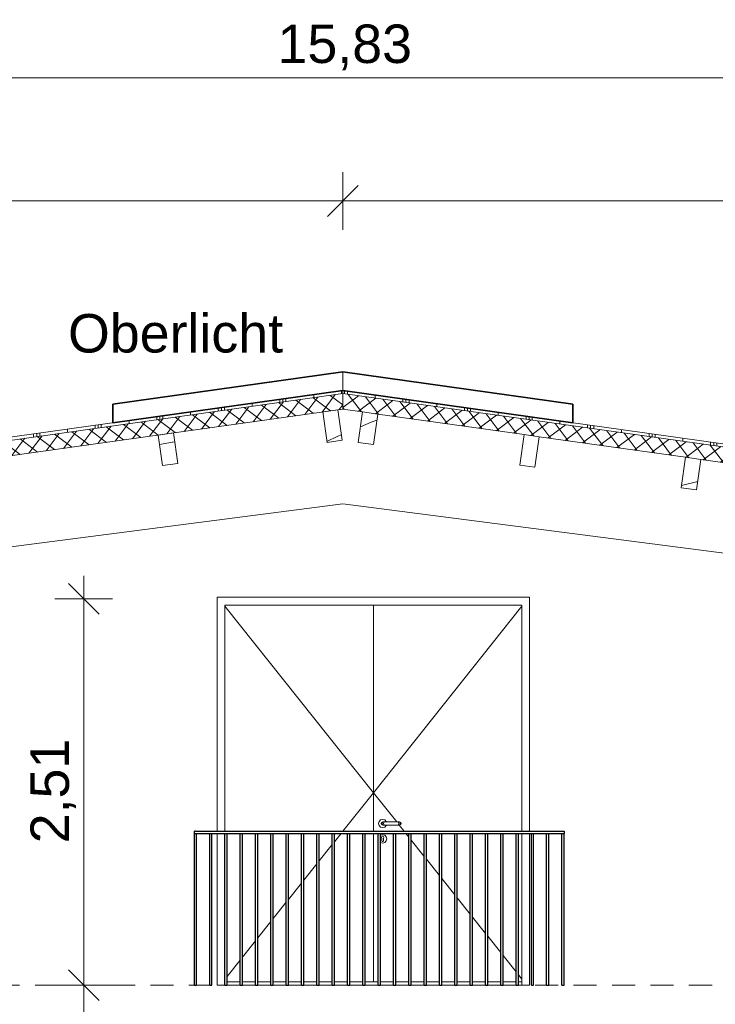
# Model space of a CAD drawing. Header units: metres. Extents: x -69 to 133, y -8 to 26.
# Tile 94 of 103: x 104.24 to 108.76, y 3.23 to 9.62. Entities that reach past the tile are written whole.
import ezdxf

# ---------------------------------------------------------------- set-up
doc = ezdxf.new("R2010")
doc.units = ezdxf.units.M
doc.header["$MEASUREMENT"] = 0
doc.linetypes.add('Öffnungslinie Tür Fenster', pattern=[0.23, 0.15, -0.08])
for name, color, linetype in [('10 Wand außen', 7, 'Continuous'), ('10 Wand innen tragend', 7, 'Continuous'), ('20 Decke', 7, 'Continuous'), ('20 Träger', 7, 'Continuous'), ('30 Dachaufbau', 7, 'Continuous'), ('30 Dachkonstruktion massiv', 7, 'Continuous'), ('40 Absturzsicherung', 7, 'Continuous'), ('90 Allgemein Beschriftung', 7, 'Continuous'), ('94 Genehmigungsplanung Bemaßung', 7, 'Continuous')]:
    doc.layers.add(name, color=color, linetype=linetype)
doc.styles.add('ERSTELLTER_STIL_2', font='arial.ttf')
doc.dimstyles.new('ERSTELLTER_STIL__1', dxfattribs={"dimtxt": 0.25, "dimasz": 0.19, "dimexe": 0.18, "dimexo": 0.1, "dimgap": 0, "dimtad": 1, "dimzin": 0, "dimdsep": 46, "dimtxsty": 'ERSTELLTER_STIL_2', "dimblk": 'ARROWHEAD_6', "dimblk1": 'ARROWHEAD_6', "dimblk2": 'ARROWHEAD_6', "dimcen": 0.09, "dimclrd": 7, "dimclre": 7, "dimclrt": 7, "dimazin": 0, "dimtfac": 1, "dimtdec": 4, "dimtmove": 0, "dimatfit": 3, "dimfxl": 1, "dimtolj": 1, "dimtzin": 0, "dimarcsym": 0})
doc.dimstyles.new('ERSTELLTER_STIL__2', dxfattribs={"dimtxt": 0.25, "dimasz": 0.19, "dimexe": 0.18, "dimexo": 0.1, "dimgap": 0, "dimtad": 1, "dimtih": 1, "dimtoh": 1, "dimzin": 0, "dimdsep": 46, "dimtxsty": 'ERSTELLTER_STIL_2', "dimblk": 'ARROWHEAD_6', "dimblk1": 'ARROWHEAD_6', "dimblk2": 'ARROWHEAD_6', "dimcen": 0.09, "dimclrd": 7, "dimclre": 7, "dimclrt": 7, "dimazin": 0, "dimtfac": 1, "dimtdec": 4, "dimtmove": 0, "dimatfit": 3, "dimfxl": 1, "dimtolj": 1, "dimtzin": 0, "dimarcsym": 0})
pattern_1 = [(90, (-33214.83102, 0), (-0.4, 0), []), (90, (-33214.85102, 0), (-0.4, 0), []), (90, (-33214.87102, 0), (-0.4, 0), []), (90, (-33214.65102, 1), (-0.2, 0), [])]

# ---------------------------------------------------------------- blocks, each defined once
blk = doc.blocks.new('*X57', base_point=(-33214.851, 0))
at = {"layer": '30 Dachkonstruktion massiv', "color": 98, "linetype": 'Continuous', "lineweight": 13, "true_color": 0x000100}
for p, q in [((108.6369, 6.6196), (108.54, 6.5958)), ((108.6446, 6.6216), (108.6369, 6.6196))]:
    blk.add_line(p, q, dxfattribs=at)
blk = doc.blocks.new('*X59', base_point=(-33214.851, 0))
at = {"layer": '30 Dachkonstruktion massiv', "color": 98, "linetype": 'Continuous', "lineweight": 13, "true_color": 0x000100}
for p, q in [((106.4529, 6.9784), (106.5222, 7.0075)), ((106.5222, 7.0075), (106.56, 7.0214))]:
    blk.add_line(p, q, dxfattribs=at)
blk = doc.blocks.new('*X60', base_point=(-33214.851, 0))
at = {"layer": '30 Dachkonstruktion massiv', "color": 98, "linetype": 'Continuous', "lineweight": 13, "true_color": 0x000100}
blk.add_line((105.2458, 6.8796), (105.1472, 6.8629), dxfattribs=at)
blk = doc.blocks.new('*X62', base_point=(-33214.851, 0))
at = {"layer": '30 Dachkonstruktion massiv', "color": 98, "linetype": 'Continuous', "lineweight": 13, "true_color": 0x000100}
for p, q in [((106.235, 6.883), (106.3054, 6.9163)), ((106.3054, 6.9163), (106.3298, 6.9266))]:
    blk.add_line(p, q, dxfattribs=at)
blk = doc.blocks.new('*D76', base_point=(-33214.851, 0))
at = {"layer": '94 Genehmigungsplanung Bemaßung', "color": 7, "linetype": 'Continuous', "lineweight": 13}
for p, q in [((98.4284, 9.0585), (98.4284, 9.4335)), ((114.2584, 9.0585), (114.2584, 9.4335)), ((98.5284, 9.346), (98.3284, 9.146)), ((114.1584, 9.146), (114.3584, 9.346)), ((98.2784, 9.246), (98.4284, 9.246)), ((98.4284, 9.246), (114.2584, 9.246)), ((114.2584, 9.246), (114.4084, 9.246))]:
    blk.add_line(p, q, dxfattribs=at)
at = {"layer": '94 Genehmigungsplanung Bemaßung', "color": 7, "lineweight": 13, "insert": (105.9144, 9.296), "char_height": 0.25, "attachment_point": 7, "style": 'ERSTELLTER_STIL_2'}
blk.add_mtext('\\A1;{\\pql;\\fArial|b0|i0|c0|p0;\\W1.000000;15,83}', dxfattribs=at)
blk = doc.blocks.new('ARROWHEAD_6')
at = {"color": 0, "linetype": 'Continuous', "lineweight": 0}
for p, q in [((-0.5, -0.5), (0.5, 0.5)), ((0, 0), (-1, 0))]:
    blk.add_line(p, q, dxfattribs=at)
blk = doc.blocks.new('*D77', base_point=(-33214.851, 0))
at = {"layer": '94 Genehmigungsplanung Bemaßung', "color": 7, "linetype": 'Continuous', "lineweight": 13}
for p, q in [((96.1454, 7.0931), (96.1454, 7.2431)), ((96.2454, 6.9931), (96.0454, 7.1931)), ((96.3329, 7.0931), (95.9579, 7.0931)), ((96.1454, 5.9856), (96.1454, 7.0931)), ((96.0454, 6.0856), (96.2454, 5.8856)), ((96.3329, 5.9856), (95.9579, 5.9856)), ((96.1454, 5.8356), (96.1454, 5.9856))]:
    blk.add_line(p, q, dxfattribs=at)
at = {"layer": '94 Genehmigungsplanung Bemaßung', "color": 7, "lineweight": 13, "insert": (96.0954, 6.2185), "char_height": 0.25, "attachment_point": 7, "rotation": 90, "style": 'ERSTELLTER_STIL_2'}
blk.add_mtext('\\A1;{\\pql;\\fArial|b0|i0|c0|p0;\\W1.000000;1,11}', dxfattribs=at)
blk = doc.blocks.new('*D78', base_point=(-33214.851, 0))
at = {"layer": '94 Genehmigungsplanung Bemaßung', "color": 7, "linetype": 'Continuous', "lineweight": 13}
for p, q in [((98.4284, 8.2585), (98.4284, 8.6335)), ((106.3384, 8.2585), (106.3384, 8.6335)), ((98.5284, 8.546), (98.3284, 8.346)), ((106.4384, 8.546), (106.2384, 8.346)), ((98.2784, 8.446), (98.4284, 8.446)), ((98.4284, 8.446), (106.3384, 8.446))]:
    blk.add_line(p, q, dxfattribs=at)
at = {"layer": '94 Genehmigungsplanung Bemaßung', "color": 7, "lineweight": 13, "insert": (102.0497, 8.496), "char_height": 0.25, "attachment_point": 7, "style": 'ERSTELLTER_STIL_2'}
blk.add_mtext('\\A1;{\\pql;\\fArial|b0|i0|c0|p0;\\W1.000000;7,91}', dxfattribs=at)
blk = doc.blocks.new('*D79', base_point=(-33214.851, 0))
at = {"layer": '94 Genehmigungsplanung Bemaßung', "color": 7, "linetype": 'Continuous', "lineweight": 13}
for p, q in [((106.3384, 8.2585), (106.3384, 8.6335)), ((114.248, 8.2585), (114.248, 8.6335)), ((106.4384, 8.546), (106.2384, 8.346)), ((114.148, 8.346), (114.348, 8.546)), ((106.3384, 8.446), (114.248, 8.446)), ((114.248, 8.446), (114.398, 8.446))]:
    blk.add_line(p, q, dxfattribs=at)
at = {"layer": '94 Genehmigungsplanung Bemaßung', "color": 7, "lineweight": 13, "insert": (109.9595, 8.496), "char_height": 0.25, "attachment_point": 7, "style": 'ERSTELLTER_STIL_2'}
blk.add_mtext('\\A1;{\\pql;\\fArial|b0|i0|c0|p0;\\W1.000000;7,91}', dxfattribs=at)
blk = doc.blocks.new('*D86', base_point=(-33214.851, 0))
at = {"layer": '94 Genehmigungsplanung Bemaßung', "color": 7, "linetype": 'Continuous', "lineweight": 13}
for p, q in [((104.5553, 3.45), (104.7553, 3.25)), ((104.6553, 2.26), (104.6553, 3.35)), ((104.5553, 2.36), (104.7553, 2.16)), ((104.8428, 2.26), (104.4678, 2.26))]:
    blk.add_line(p, q, dxfattribs=at)
at = {"layer": '94 Genehmigungsplanung Bemaßung', "color": 7, "lineweight": 13, "insert": (104.6053, 2.4714), "char_height": 0.25, "attachment_point": 7, "rotation": 90, "style": 'ERSTELLTER_STIL_2'}
blk.add_mtext('\\A1;{\\pql;\\fArial|b0|i0|c0|p0;\\W1.000000;1,09}', dxfattribs=at)
blk = doc.blocks.new('*D87', base_point=(-33214.851, 0))
at = {"layer": '94 Genehmigungsplanung Bemaßung', "color": 7, "linetype": 'Continuous', "lineweight": 13}
for p, q in [((104.7553, 5.76), (104.5553, 5.96)), ((104.6553, 5.86), (104.6553, 6.01)), ((104.8428, 5.86), (104.4678, 5.86)), ((104.6553, 3.35), (104.6553, 5.86)), ((104.5553, 3.45), (104.7553, 3.25)), ((104.8428, 3.35), (104.4678, 3.35)), ((104.6553, 2.26), (104.6553, 3.35))]:
    blk.add_line(p, q, dxfattribs=at)
at = {"layer": '94 Genehmigungsplanung Bemaßung', "color": 7, "lineweight": 13, "insert": (104.6053, 4.2713), "char_height": 0.25, "attachment_point": 7, "rotation": 90, "style": 'ERSTELLTER_STIL_2'}
blk.add_mtext('\\A1;{\\pql;\\fArial|b0|i0|c0|p0;\\W1.000000;2,51}', dxfattribs=at)

msp = doc.modelspace()

# ---------------------------------------------------------------- hatches: boundary and pattern name
at = {"layer": '30 Dachaufbau', "linetype": 'Continuous', "lineweight": 13, "true_color": 0x000100}
h = msp.add_hatch(dxfattribs=at)
h.set_pattern_fill('Metall__Zinkblech_0001', color=98, style=0, pattern_type=2)
h.set_pattern_definition(pattern_1)
h.paths.add_polyline_path([(106.3384, 7.2143), (97.8635, 6.0233), (97.8663, 6.0035), (98.7111, 6.1222), (98.7088, 6.1386), (98.7484, 6.1442), (98.7507, 6.1278), (100.285, 6.3434), (100.2827, 6.3598), (100.3223, 6.3654), (100.3247, 6.349), (100.4144, 6.3616), (100.412, 6.378), (100.4517, 6.3836), (100.454, 6.3671), (101.9883, 6.5828), (101.986, 6.5992), (102.0256, 6.6048), (102.0279, 6.5883), (102.1176, 6.6009), (102.1153, 6.6174), (102.1549, 6.623), (102.1572, 6.6065), (103.6916, 6.8221), (103.6893, 6.8386), (103.7289, 6.8442), (103.7312, 6.8277), (106.3384, 7.1941)])
at = {"layer": '30 Dachaufbau', "linetype": 'Continuous', "lineweight": 18}
h = msp.add_hatch(dxfattribs=at)
h.set_pattern_fill('Dämmung__hart_1_0001', color=8, style=0, pattern_type=2)
h.set_pattern_definition([(53, (-33214.85102, 0), (-0.0638908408, 0.04814520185), []), (143, (-33214.85102, 0), (0.04814520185, 0.0638908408), [])])
h.paths.add_polyline_path([(98.7111, 6.1222), (97.8663, 6.0035), (97.8802, 5.9044), (106.3384, 7.0931), (106.3384, 7.1941), (103.7312, 6.8277), (103.7344, 6.8046), (103.6948, 6.799), (103.6916, 6.8221), (102.1572, 6.6065), (102.1605, 6.5833), (102.1209, 6.5778), (102.1176, 6.6009), (102.0279, 6.5883), (102.0312, 6.5652), (101.9916, 6.5596), (101.9883, 6.5828), (100.454, 6.3671), (100.4572, 6.344), (100.4176, 6.3384), (100.4144, 6.3616), (100.3247, 6.349), (100.3279, 6.3258), (100.2883, 6.3202), (100.285, 6.3434), (98.7507, 6.1278), (98.754, 6.1046), (98.7143, 6.099)])
at = {"layer": '30 Dachaufbau', "linetype": 'Continuous', "lineweight": 13, "true_color": 0x000100}
h = msp.add_hatch(dxfattribs=at)
h.set_pattern_fill('Metall__Zinkblech_0001', color=98, style=0, pattern_type=2)
h.set_pattern_definition(pattern_1)
h.paths.add_polyline_path([(106.3384, 7.2143), (106.3384, 7.1941), (108.93, 6.8299), (108.932, 6.8442), (108.9368, 6.8435), (108.9346, 6.8494)])
at = {"layer": '30 Dachaufbau', "linetype": 'Continuous', "lineweight": 18}
h = msp.add_hatch(dxfattribs=at)
h.set_pattern_fill('Dämmung__hart_1_0001', color=8, style=0, pattern_type=2)
h.set_pattern_definition([(37, (-33214.85102, 0), (-0.04814520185, 0.0638908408), []), (127, (-33214.85102, 0), (0.0638908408, 0.04814520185), [])])
h.paths.add_polyline_path([(106.3384, 7.0931), (114.7965, 5.9044), (114.8104, 6.0035), (113.9501, 6.1244), (113.9466, 6.099), (112.333, 6.3258), (112.3366, 6.3511), (112.2469, 6.3637), (112.2433, 6.3384), (110.6297, 6.5652), (110.6333, 6.5905), (110.5436, 6.6031), (110.54, 6.5778), (108.9265, 6.8046), (108.93, 6.8299), (106.3384, 7.1941)])

# ---------------------------------------------------------------- linework, layer by layer
at = {"layer": '10 Wand außen', "color": 7, "linetype": 'Continuous', "lineweight": 13}
msp.add_line((106.3384, 7.0931), (106.3384, 7.3356), dxfattribs=at)
at = {"layer": '10 Wand innen tragend', "color": 7, "linetype": 'Continuous', "lineweight": 18}
for p, q in [((107.5528, 5.87), (105.5228, 5.87)), ((105.5228, 5.87), (105.5228, 4.35)), ((107.5528, 4.35), (107.5528, 5.87)), ((105.5728, 4.35), (105.5728, 5.82)), ((105.5728, 5.82), (106.5379, 5.82)), ((106.5378, 5.82), (106.5378, 4.35)), ((106.5379, 5.82), (106.6679, 5.82)), ((106.6679, 5.82), (107.5028, 5.82)), ((107.5028, 5.82), (107.5028, 4.35)), ((106.5843, 4.4234), (106.5745, 4.4135)), ((106.5978, 4.427), (106.5843, 4.4234)), ((106.6113, 4.4234), (106.5978, 4.427)), ((106.6212, 4.4135), (106.6113, 4.4234)), ((106.5745, 4.4135), (106.5708, 4.4)), ((106.5708, 4.4), (106.5745, 4.3865)), ((106.5745, 4.3865), (106.5843, 4.3766)), ((106.5843, 4.3766), (106.5978, 4.373)), ((106.5908, 4.4071), (106.5878, 4.4)), ((106.5878, 4.4), (106.5908, 4.3929)), ((106.5923, 4.4071), (106.5896, 4.4)), ((106.5896, 4.4), (106.5923, 4.3929)), ((106.5978, 4.41), (106.5908, 4.4071)), ((106.5908, 4.3929), (106.5978, 4.39)), ((106.5971, 4.4071), (106.595, 4.4)), ((106.595, 4.4), (106.5971, 4.3929)), ((106.5978, 4.41), (106.599, 4.41)), ((106.5978, 4.39), (106.599, 4.39)), ((106.5978, 4.373), (106.6113, 4.3766)), ((106.599, 4.41), (106.6022, 4.41)), ((106.599, 4.39), (106.6022, 4.39)), ((106.6022, 4.41), (106.6071, 4.41)), ((106.6022, 4.39), (106.6071, 4.39)), ((106.6043, 4.4071), (106.6032, 4.4)), ((106.6032, 4.4), (106.6043, 4.3929)), ((106.6071, 4.41), (106.6128, 4.41)), ((106.6071, 4.39), (106.6128, 4.39)), ((106.6113, 4.3766), (106.6212, 4.3865)), ((106.6128, 4.41), (106.6928, 4.41)), ((106.6128, 4.39), (106.6928, 4.39)), ((106.6222, 4.41), (106.6212, 4.4135)), ((106.6212, 4.3865), (106.6222, 4.39)), ((106.6928, 4.41), (106.6986, 4.41)), ((106.6928, 4.39), (106.6986, 4.39)), ((106.6986, 4.41), (106.7035, 4.41)), ((106.6986, 4.39), (106.7035, 4.39)), ((106.7013, 4.4071), (106.7025, 4.4)), ((106.7025, 4.4), (106.7013, 4.3929)), ((106.7035, 4.41), (106.7067, 4.41)), ((106.7035, 4.39), (106.7067, 4.39)), ((106.7067, 4.41), (106.7078, 4.41)), ((106.7067, 4.39), (106.7078, 4.39)), ((106.7078, 4.41), (106.7149, 4.4071)), ((106.7149, 4.3929), (106.7078, 4.39)), ((106.7085, 4.4071), (106.7107, 4.4)), ((106.7107, 4.4), (106.7085, 4.3929)), ((106.7134, 4.4071), (106.7161, 4.4)), ((106.7161, 4.4), (106.7134, 4.3929)), ((106.7149, 4.4071), (106.7178, 4.4)), ((106.7178, 4.4), (106.7149, 4.3929)), ((105.5228, 4.335), (105.5228, 3.35)), ((106.5378, 4.335), (106.5378, 3.37)), ((106.5843, 4.3234), (106.5834, 4.3224)), ((106.5978, 4.327), (106.5843, 4.3234)), ((106.5911, 4.3116), (106.5904, 4.3097)), ((106.5928, 4.3044), (106.5904, 4.3097)), ((106.5911, 4.3116), (106.5925, 4.3151)), ((106.5925, 4.3151), (106.5978, 4.3174)), ((106.5928, 4.3029), (106.5928, 4.3044)), ((106.5928, 4.3029), (106.5928, 4.3)), ((106.5928, 4.3), (106.5928, 4.2971)), ((106.5928, 4.2971), (106.5928, 4.2913)), ((106.5928, 4.2913), (106.5928, 4.2875)), ((106.5943, 4.284), (106.5928, 4.2875)), ((106.6113, 4.3234), (106.5978, 4.327)), ((106.5978, 4.3174), (106.6032, 4.3151)), ((106.6028, 4.2875), (106.6014, 4.284)), ((106.6053, 4.3097), (106.6028, 4.3044)), ((106.6028, 4.3044), (106.6028, 4.3029)), ((106.6028, 4.3029), (106.6028, 4.3)), ((106.6028, 4.3), (106.6028, 4.2971)), ((106.6028, 4.2971), (106.6028, 4.2913)), ((106.6028, 4.2913), (106.6028, 4.2875)), ((106.6046, 4.3116), (106.6032, 4.3151)), ((106.6046, 4.3116), (106.6053, 4.3097)), ((106.6212, 4.3135), (106.6113, 4.3234)), ((106.6248, 4.3), (106.6212, 4.3135)), ((106.6212, 4.2865), (106.6248, 4.3)), ((107.5028, 4.335), (107.5028, 3.37)), ((107.5528, 3.35), (107.5528, 4.335)), ((106.5834, 4.2776), (106.5843, 4.2766)), ((106.5843, 4.2766), (106.5978, 4.273)), ((106.5978, 4.2825), (106.5943, 4.284)), ((106.6014, 4.284), (106.5978, 4.2825)), ((106.5978, 4.273), (106.6113, 4.2766)), ((106.6113, 4.2766), (106.6212, 4.2865)), ((105.5228, 3.35), (105.5328, 3.35)), ((105.5328, 3.35), (105.5728, 3.35)), ((107.5028, 3.37), (107.5028, 3.35)), ((107.5028, 3.35), (107.5428, 3.35)), ((107.5428, 3.35), (107.5528, 3.35))]:
    msp.add_line(p, q, dxfattribs=at)
at = {"layer": '10 Wand innen tragend', "color": 7, "linetype": 'Continuous', "lineweight": 13}
for p, q in [((105.5728, 5.8123), (106.5378, 4.6)), ((107.5028, 5.8123), (106.5378, 4.6)), ((106.3388, 4.35), (106.5378, 4.6)), ((106.6891, 4.41), (106.5378, 4.6)), ((106.7368, 4.35), (106.705, 4.39)), ((106.2847, 4.282), (106.3269, 4.335)), ((106.7675, 4.3115), (106.7488, 4.335)), ((106.867, 4.1864), (106.7825, 4.2927)), ((106.1852, 4.1569), (106.2697, 4.2632)), ((106.9666, 4.0614), (106.882, 4.1676)), ((106.0856, 4.0319), (106.1702, 4.1381)), ((107.0661, 3.9363), (106.9816, 4.0425)), ((105.9861, 3.9068), (106.0706, 4.013)), ((107.1657, 3.8112), (107.0811, 3.9175)), ((105.8865, 3.7817), (105.9711, 3.8879)), ((107.2653, 3.6862), (107.1807, 3.7924)), ((105.7869, 3.6567), (105.8715, 3.7629)), ((107.3648, 3.5611), (107.2803, 3.6673)), ((105.6874, 3.5316), (105.7719, 3.6378)), ((107.4644, 3.436), (107.3798, 3.5423)), ((105.5878, 3.4065), (105.6724, 3.5127)), ((107.5028, 3.3877), (107.4794, 3.4172)), ((105.5878, 3.37), (105.6724, 3.37)), ((105.6724, 3.35), (105.5878, 3.35)), ((105.6874, 3.37), (105.7719, 3.37)), ((105.7719, 3.35), (105.6874, 3.35)), ((105.7869, 3.37), (105.8715, 3.37)), ((105.8715, 3.35), (105.7869, 3.35)), ((105.8865, 3.37), (105.9711, 3.37)), ((105.9711, 3.35), (105.8865, 3.35)), ((105.9861, 3.37), (106.0706, 3.37)), ((106.0706, 3.35), (105.9861, 3.35)), ((106.0856, 3.37), (106.1702, 3.37)), ((106.1702, 3.35), (106.0856, 3.35)), ((106.1852, 3.37), (106.2697, 3.37)), ((106.2697, 3.35), (106.1852, 3.35)), ((106.2847, 3.37), (106.3693, 3.37)), ((106.3693, 3.35), (106.2847, 3.35)), ((106.3843, 3.37), (106.4688, 3.37)), ((106.4688, 3.35), (106.3843, 3.35)), ((106.4838, 3.37), (106.5684, 3.37)), ((106.5684, 3.35), (106.4838, 3.35)), ((106.5834, 3.37), (106.6679, 3.37)), ((106.6679, 3.35), (106.5834, 3.35)), ((106.6829, 3.37), (106.7675, 3.37)), ((106.7675, 3.35), (106.6829, 3.35)), ((106.7825, 3.37), (106.867, 3.37)), ((106.867, 3.35), (106.7825, 3.35)), ((106.882, 3.37), (106.9666, 3.37)), ((106.9666, 3.35), (106.882, 3.35)), ((106.9816, 3.37), (107.0661, 3.37)), ((107.0661, 3.35), (106.9816, 3.35)), ((107.0811, 3.37), (107.1657, 3.37)), ((107.1657, 3.35), (107.0811, 3.35)), ((107.1807, 3.37), (107.2653, 3.37)), ((107.2653, 3.35), (107.1807, 3.35)), ((107.2803, 3.37), (107.3648, 3.37)), ((107.3648, 3.35), (107.2803, 3.35)), ((107.3798, 3.37), (107.4644, 3.37)), ((107.4644, 3.35), (107.3798, 3.35)), ((107.4794, 3.37), (107.5028, 3.37)), ((107.5028, 3.35), (107.4794, 3.35))]:
    msp.add_line(p, q, dxfattribs=at)
at = {"layer": '20 Decke', "color": 7, "linetype": 'Öffnungslinie Tür Fenster', "lineweight": 13}
msp.add_line((99.0884, 3.35), (113.5522, 3.35), dxfattribs=at)
at = {"layer": '20 Träger', "color": 7, "linetype": 'Continuous', "lineweight": 18}
for p, q in [((99.0884, 5.5396), (106.3384, 6.4774)), ((106.3384, 6.4774), (113.5884, 5.5396))]:
    msp.add_line(p, q, dxfattribs=at)
at = {"layer": '30 Dachaufbau', "color": 7, "linetype": 'Continuous', "lineweight": 35}
for p, q in [((104.843, 7.1254), (106.3384, 7.3356)), ((106.3384, 7.3356), (107.8337, 7.1254)), ((106.3384, 7.2144), (104.843, 7.0042)), ((107.8337, 7.0042), (106.3384, 7.2144)), ((104.843, 7.1254), (104.843, 7.0042)), ((107.8337, 7.0042), (107.8337, 7.1254))]:
    msp.add_line(p, q, dxfattribs=at)
at = {"layer": '30 Dachaufbau', "color": 7, "linetype": 'Continuous', "lineweight": 13}
for p, q in [((106.3384, 7.2143), (97.8635, 6.0233)), ((106.3384, 7.1941), (97.8663, 6.0035)), ((106.3384, 7.2143), (114.8132, 6.0233)), ((106.3384, 7.1941), (114.8104, 6.0035)), ((106.3384, 7.0931), (98.5884, 6.004)), ((106.3384, 7.0931), (106.4665, 7.0751)), ((106.4665, 7.0751), (106.5656, 7.0612)), ((106.5656, 7.0612), (107.5162, 6.9276)), ((107.5162, 6.9276), (107.6152, 6.9137)), ((107.6152, 6.9137), (108.5659, 6.7801)), ((108.5659, 6.7801), (108.6649, 6.7662)), ((108.6649, 6.7662), (109.6156, 6.6326))]:
    msp.add_line(p, q, dxfattribs=at)
at = {"layer": '30 Dachkonstruktion massiv', "color": 7, "linetype": 'Continuous', "lineweight": 13}
for p, q in [((106.3071, 7.0887), (106.208, 7.0747)), ((106.208, 7.0747), (106.2359, 6.8767)), ((106.3071, 7.0887), (106.3349, 6.8906)), ((106.4665, 7.0751), (106.4387, 6.8771)), ((106.5656, 7.0612), (106.5377, 6.8632)), ((105.2376, 6.9384), (105.1386, 6.9244)), ((105.1386, 6.9244), (105.1664, 6.7264)), ((105.2376, 6.9384), (105.2654, 6.7403)), ((107.5162, 6.9276), (107.4884, 6.7296)), ((107.6152, 6.9137), (107.5874, 6.7156)), ((106.3349, 6.8906), (106.2359, 6.8767)), ((106.4387, 6.8771), (106.5377, 6.8632)), ((105.2654, 6.7403), (105.1664, 6.7264)), ((107.4884, 6.7296), (107.5874, 6.7156)), ((108.5659, 6.7801), (108.5381, 6.582)), ((108.6649, 6.7662), (108.6371, 6.5681)), ((108.5381, 6.582), (108.6371, 6.5681))]:
    msp.add_line(p, q, dxfattribs=at)
at = {"layer": '40 Absturzsicherung', "color": 250, "linetype": 'Continuous', "lineweight": 25, "true_color": 0x191919}
for p, q in [((105.3737, 4.335), (105.3737, 4.35)), ((105.3812, 4.35), (105.3737, 4.35)), ((105.3737, 4.335), (105.3887, 4.335)), ((105.3737, 3.35), (105.3737, 4.335)), ((105.3812, 4.35), (107.7705, 4.35)), ((105.3887, 4.335), (105.4733, 4.335)), ((105.3887, 3.35), (105.3887, 4.335)), ((105.4733, 4.335), (105.4883, 4.335)), ((105.4733, 3.35), (105.4733, 4.335)), ((105.4883, 4.335), (105.5728, 4.335)), ((105.4883, 3.35), (105.4883, 4.335)), ((105.5728, 4.335), (105.5878, 4.335)), ((105.5728, 3.35), (105.5728, 4.335)), ((105.5878, 4.335), (105.6724, 4.335)), ((105.5878, 3.35), (105.5878, 4.335)), ((105.6724, 4.335), (105.6874, 4.335)), ((105.6724, 3.35), (105.6724, 4.335)), ((105.6874, 4.335), (105.7719, 4.335)), ((105.6874, 3.35), (105.6874, 4.335)), ((105.7719, 4.335), (105.7869, 4.335)), ((105.7719, 3.35), (105.7719, 4.335)), ((105.7869, 4.335), (105.8715, 4.335)), ((105.7869, 3.35), (105.7869, 4.335)), ((105.8715, 4.335), (105.8865, 4.335)), ((105.8715, 3.35), (105.8715, 4.335)), ((105.8865, 4.335), (105.9711, 4.335)), ((105.8865, 3.35), (105.8865, 4.335)), ((105.9711, 4.335), (105.9861, 4.335)), ((105.9711, 3.35), (105.9711, 4.335)), ((105.9861, 4.335), (106.0706, 4.335)), ((105.9861, 3.35), (105.9861, 4.335)), ((106.0706, 4.335), (106.0856, 4.335)), ((106.0706, 3.35), (106.0706, 4.335)), ((106.0856, 4.335), (106.1702, 4.335)), ((106.0856, 3.35), (106.0856, 4.335)), ((106.1702, 4.335), (106.1852, 4.335)), ((106.1702, 3.35), (106.1702, 4.335)), ((106.1852, 4.335), (106.2697, 4.335)), ((106.1852, 3.35), (106.1852, 4.335)), ((106.2697, 4.335), (106.2847, 4.335)), ((106.2697, 3.35), (106.2697, 4.335)), ((106.2847, 4.335), (106.3693, 4.335)), ((106.2847, 3.35), (106.2847, 4.335)), ((106.3693, 4.335), (106.3843, 4.335)), ((106.3693, 3.35), (106.3693, 4.335)), ((106.3843, 4.335), (106.4688, 4.335)), ((106.3843, 3.35), (106.3843, 4.335)), ((106.4688, 4.335), (106.4838, 4.335)), ((106.4688, 3.35), (106.4688, 4.335)), ((106.4838, 4.335), (106.5684, 4.335)), ((106.4838, 3.35), (106.4838, 4.335)), ((106.5684, 4.335), (106.5834, 4.335)), ((106.5684, 3.35), (106.5684, 4.335)), ((106.5834, 4.335), (106.6679, 4.335)), ((106.5834, 3.35), (106.5834, 4.335)), ((106.6679, 4.335), (106.6829, 4.335)), ((106.6679, 3.35), (106.6679, 4.335)), ((106.6829, 4.335), (106.7675, 4.335)), ((106.6829, 3.35), (106.6829, 4.335)), ((106.7675, 4.335), (106.7825, 4.335)), ((106.7675, 3.35), (106.7675, 4.335)), ((106.7825, 4.335), (106.867, 4.335)), ((106.7825, 3.35), (106.7825, 4.335)), ((106.867, 4.335), (106.882, 4.335)), ((106.867, 3.35), (106.867, 4.335)), ((106.882, 4.335), (106.9666, 4.335)), ((106.882, 3.35), (106.882, 4.335)), ((106.9666, 4.335), (106.9816, 4.335)), ((106.9666, 3.35), (106.9666, 4.335)), ((106.9816, 4.335), (107.0661, 4.335)), ((106.9816, 3.35), (106.9816, 4.335)), ((107.0661, 4.335), (107.0811, 4.335)), ((107.0661, 3.35), (107.0661, 4.335)), ((107.0811, 4.335), (107.1657, 4.335)), ((107.0811, 3.35), (107.0811, 4.335)), ((107.1657, 4.335), (107.1807, 4.335)), ((107.1657, 3.35), (107.1657, 4.335)), ((107.1807, 4.335), (107.2653, 4.335)), ((107.1807, 3.35), (107.1807, 4.335)), ((107.2653, 4.335), (107.2803, 4.335)), ((107.2653, 3.35), (107.2653, 4.335)), ((107.2803, 4.335), (107.3648, 4.335)), ((107.2803, 3.35), (107.2803, 4.335)), ((107.3648, 4.335), (107.3798, 4.335)), ((107.3648, 3.35), (107.3648, 4.335)), ((107.3798, 4.335), (107.4644, 4.335)), ((107.3798, 3.35), (107.3798, 4.335)), ((107.4644, 4.335), (107.4794, 4.335)), ((107.4644, 3.35), (107.4644, 4.335)), ((107.4794, 4.335), (107.5639, 4.335)), ((107.4794, 3.35), (107.4794, 4.335)), ((107.5639, 4.335), (107.5789, 4.335)), ((107.5639, 3.35), (107.5639, 4.335)), ((107.5789, 4.335), (107.6635, 4.335)), ((107.5789, 3.35), (107.5789, 4.335)), ((107.6635, 4.335), (107.6785, 4.335)), ((107.6635, 3.35), (107.6635, 4.335)), ((107.6785, 4.335), (107.763, 4.335)), ((107.6785, 3.35), (107.6785, 4.335)), ((107.763, 4.335), (107.778, 4.335)), ((107.763, 3.35), (107.763, 4.335)), ((107.7705, 4.35), (107.778, 4.35)), ((107.778, 4.35), (107.778, 4.335)), ((107.778, 3.35), (107.778, 4.335)), ((105.3737, 3.35), (105.3887, 3.35)), ((105.4733, 3.35), (105.4883, 3.35)), ((105.5728, 3.35), (105.5878, 3.35)), ((105.6724, 3.35), (105.6874, 3.35)), ((105.7719, 3.35), (105.7869, 3.35)), ((105.8715, 3.35), (105.8865, 3.35)), ((105.9711, 3.35), (105.9861, 3.35)), ((106.0706, 3.35), (106.0856, 3.35)), ((106.1702, 3.35), (106.1852, 3.35)), ((106.2697, 3.35), (106.2847, 3.35)), ((106.3693, 3.35), (106.3843, 3.35)), ((106.4688, 3.35), (106.4838, 3.35)), ((106.5684, 3.35), (106.5834, 3.35)), ((106.6679, 3.35), (106.6829, 3.35)), ((106.7675, 3.35), (106.7825, 3.35)), ((106.867, 3.35), (106.882, 3.35)), ((106.9666, 3.35), (106.9816, 3.35)), ((107.0661, 3.35), (107.0811, 3.35)), ((107.1657, 3.35), (107.1807, 3.35)), ((107.2653, 3.35), (107.2803, 3.35)), ((107.3648, 3.35), (107.3798, 3.35)), ((107.4644, 3.35), (107.4794, 3.35)), ((107.5639, 3.35), (107.5789, 3.35)), ((107.6635, 3.35), (107.6785, 3.35)), ((107.763, 3.35), (107.778, 3.35))]:
    msp.add_line(p, q, dxfattribs=at)

# ---------------------------------------------------------------- block references
at = {"layer": '30 Dachkonstruktion massiv', "lineweight": 0}
for name in ['*X59', '*X62', '*X60', '*X57']:
    msp.add_blockref(name, (-33214.851, 0), dxfattribs=at)

# ---------------------------------------------------------------- texts
at = {"layer": '90 Allgemein Beschriftung', "color": 7, "linetype": 'Continuous', "lineweight": 13, "insert": (104.5528, 7.711), "char_height": 0.25, "attachment_point": 1, "style": 'ERSTELLTER_STIL_2'}
msp.add_mtext('\\A1;{\\pql;\\fArial|b0|i0|c0|p0;\\W1.000000;Oberlicht}', dxfattribs=at)

# ---------------------------------------------------------------- dimensions: what is measured, and where the dimension line sits
at = {"layer": '94 Genehmigungsplanung Bemaßung', "color": 7, "linetype": 'Continuous', "lineweight": 13}
for base, p1, p2, picture, middle in [((114.2584, 9.246), (98.4284, 1.2), (114.2584, 5.8466), '*D76', (106.3331, 9.421)), ((106.3384, 8.446), (98.4284, 1.2), (106.3384, 7.0931), '*D78', (102.3733, 8.621)), ((114.248, 8.446), (106.3384, 7.0931), (114.248, 1.2), '*D79', (110.2831, 8.621))]:
    dim = msp.add_linear_dim(base=base, p1=p1, p2=p2, dimstyle='ERSTELLTER_STIL__2', dxfattribs=at)
    dim.commit()
    dim.dimension.update_dxf_attribs({"geometry": picture, "text_midpoint": middle, "dimtype": 160})
for base, p1, p2, picture, middle in [((96.1454, 7.0931), (98.4168, 5.9856), (106.3384, 7.0931), '*D77', (95.9704, 6.5421)), ((104.6553, 5.86), (113.5884, 3.35), (105.5328, 5.86), '*D87', (104.4803, 4.595)), ((104.6553, 3.35), (105.5328, 2.26), (113.5884, 3.35), '*D86', (104.4803, 2.795))]:
    dim = msp.add_linear_dim(base=base, p1=p1, p2=p2, angle=90, dimstyle='ERSTELLTER_STIL__1', dxfattribs=at)
    dim.commit()
    dim.dimension.update_dxf_attribs({"geometry": picture, "text_midpoint": middle, "dimtype": 160, "text_rotation": 90})

doc.saveas('drawing.dxf')
